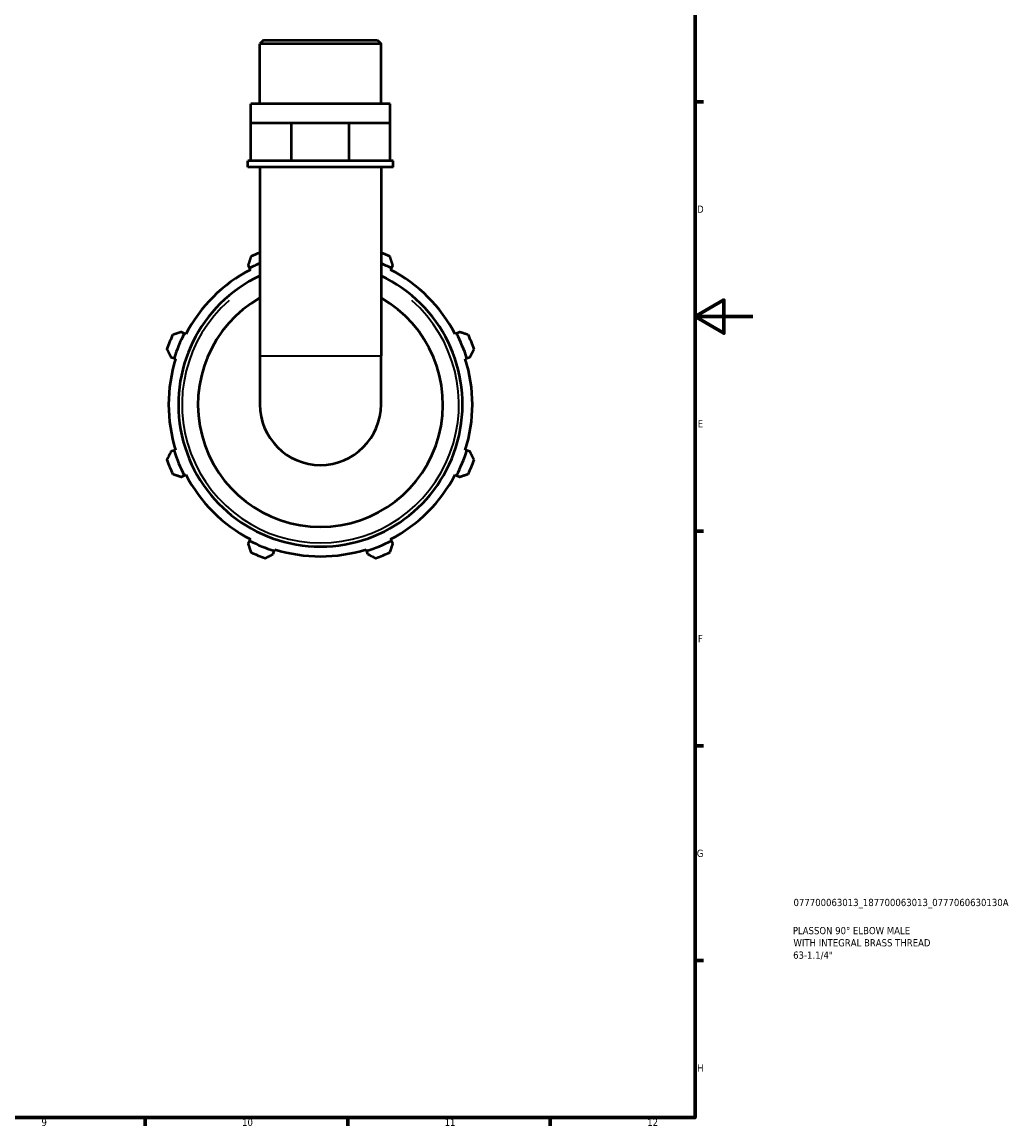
# Model space of a CAD drawing. Header units: millimetres. Extents: x 0 to 931, y 0 to 926.
# Tile 5 of 6: x 588 to 931, y 17 to 399. Entities that reach past the tile are written whole.
import ezdxf

# ---------------------------------------------------------------- set-up
doc = ezdxf.new("R2010")
doc.units = ezdxf.units.MM
for name, color, linetype, lineweight in [('Border (ISO)', 7, 'Continuous', 70), ('Title (ISO)', 7, 'Continuous', 50), ('Visible (ISO)', 7, 'Continuous', 50), ('Visible Narrow (ISO)', 7, 'Continuous', 35)]:
    doc.layers.add(name, color=color, linetype=linetype, lineweight=lineweight)
doc.styles.add('Note Text (ISO)', font='tahoma.ttf')

# ---------------------------------------------------------------- blocks, each defined once
blk = doc.blocks.new('Borders Default Border')
at = {"layer": 'Border (ISO)'}
for p, q in [((821, 371.25), (823.9, 371.25)), ((821, 222.75), (823.9, 222.75)), ((821, 148.5), (823.9, 148.5)), ((821, 74.25), (823.9, 74.25)), ((630.75, 20), (630.75, 17.1)), ((700.83, 20), (700.83, 17.1)), ((770.92, 20), (770.92, 17.1))]:
    blk.add_line(p, q, dxfattribs=at)
at = {"layer": 'Border (ISO)', "flags": 128}
for points in [[(20, 20), (20, 574), (821, 574), (821, 20), (20, 20)], [(841, 297), (821, 297), (831, 302.77), (831, 291.23), (821, 297)]]:
    blk.add_lwpolyline(points, dxfattribs=at)
at = {"layer": 'Border (ISO)', "color": 232, "true_color": 0xca0064, "char_height": 2.5, "attachment_point": 7, "style": 'Note Text (ISO)'}
for s, insert in [('D', (821.73, 332.88)), ('E', (821.94, 258.63)), ('F', (822, 184.38)), ('G', (821.61, 110.08)), ('H', (821.74, 35.88)), ('9', (594.88, 17.05)), ('10', (664.29, 17.05)), ('11', (734.37, 17.1)), ('12', (804.46, 17.1))]:
    blk.add_mtext(s, dxfattribs=dict(at, insert=insert))
blk = doc.blocks.new('Title Blocks ISO')
at = {"layer": 'Title (ISO)', "color": 232, "true_color": 0xca0064, "style": 'Note Text (ISO)'}
for tag, p in [('PART_NUMBER_001', (34.08, 73.13)), ('DESCRIPTION_001', (33.84, 63.4)), ('DESCRIPTION_002', (34.05, 59.19)), ('DESCRIPTION_003', (33.95, 54.91))]:
    blk.add_attdef(tag, p, '', height=2.5, dxfattribs=at)

msp = doc.modelspace()

# ---------------------------------------------------------------- linework, layer by layer
at = {"layer": 'Visible (ISO)'}
for p, q in [((671.714, 392.598), (670.456, 391.341)), ((670.456, 370.598), (670.456, 391.341)), ((712.366, 391.341), (670.456, 391.341)), ((671.714, 392.598), (711.109, 392.598)), ((711.109, 392.598), (712.366, 391.341)), ((712.366, 370.598), (712.366, 391.341)), ((715.51, 370.598), (667.313, 370.598)), ((667.313, 363.998), (667.313, 370.598)), ((715.51, 363.998), (715.51, 370.598)), ((667.313, 363.998), (674.371, 363.998)), ((667.313, 350.798), (667.313, 363.998)), ((674.371, 363.998), (681.429, 363.998)), ((681.429, 363.998), (691.411, 363.998)), ((681.429, 350.798), (681.429, 363.998)), ((691.411, 363.998), (701.393, 363.998)), ((701.393, 363.998), (708.451, 363.998)), ((701.393, 350.798), (701.393, 363.998)), ((708.451, 363.998), (715.51, 363.998)), ((715.51, 350.798), (715.51, 363.998)), ((667.313, 350.798), (666.265, 350.798)), ((666.265, 348.598), (666.265, 350.798)), ((716.557, 348.598), (666.265, 348.598)), ((669.292, 350.798), (667.313, 350.798)), ((679.45, 350.798), (669.292, 350.798)), ((670.456, 348.598), (670.456, 283.362)), ((681.429, 350.798), (679.45, 350.798)), ((684.228, 350.798), (681.429, 350.798)), ((698.594, 350.798), (684.228, 350.798)), ((701.393, 350.798), (698.594, 350.798)), ((703.372, 350.798), (701.393, 350.798)), ((713.53, 350.798), (703.372, 350.798)), ((712.366, 348.598), (712.366, 283.362)), ((715.51, 350.798), (713.53, 350.798)), ((716.557, 350.798), (715.51, 350.798)), ((716.557, 348.598), (716.557, 350.798)), ((666.366, 314.71), (666.888, 313.707)), ((666.888, 313.707), (667.149, 313.206)), ((715.674, 313.206), (715.935, 313.707)), ((715.935, 313.707), (716.457, 314.71)), ((644.302, 291.122), (643.3, 291.643)), ((644.803, 290.861), (644.302, 291.122)), ((738.52, 291.122), (738.019, 290.861)), ((739.523, 291.643), (738.52, 291.122)), ((639.682, 282.908), (640.759, 282.569)), ((640.759, 282.569), (641.298, 282.399)), ((670.456, 283.362), (670.456, 266.598)), ((712.366, 266.598), (712.366, 283.362)), ((741.524, 282.399), (742.063, 282.569)), ((742.063, 282.569), (743.141, 282.908)), ((640.759, 250.628), (639.682, 250.288)), ((641.298, 250.798), (640.759, 250.628)), ((742.063, 250.628), (741.524, 250.798)), ((743.141, 250.288), (742.063, 250.628)), ((643.3, 241.553), (644.302, 242.075)), ((644.302, 242.075), (644.803, 242.336)), ((738.019, 242.336), (738.52, 242.075)), ((738.52, 242.075), (739.523, 241.553)), ((666.888, 219.489), (666.366, 218.487)), ((667.149, 219.99), (666.888, 219.489)), ((715.935, 219.489), (715.674, 219.99)), ((716.457, 218.487), (715.935, 219.489)), ((675.101, 214.869), (675.441, 215.946)), ((675.441, 215.946), (675.611, 216.485)), ((707.212, 216.485), (707.382, 215.946)), ((707.382, 215.946), (707.722, 214.869))]:
    msp.add_line(p, q, dxfattribs=at)
for radius, start, end in [(56.5, 111.77021, 115.20802), (56.5, 64.79198, 68.22979), (52.545, 117.5, 152.5), (53.11, 113.23844, 117.5), (53.11, 62.5, 66.76156), (52.545, 27.5, 62.5), (49.155, 115.23326, 64.76674), (42.375, 119.63766, 60.36234), (56.5, 154.79198, 160.20802), (53.11, 152.5, 162.5), (53.11, 17.5, 27.5), (56.5, 19.79198, 25.20802), (52.545, 162.5, 197.5), (52.545, 342.5, 17.5), (20.955, 180, 0), (53.11, 197.5, 207.5), (53.11, 332.5, 342.5), (56.5, 199.79198, 205.20802), (56.5, 334.79198, 340.20802), (52.545, 207.5, 242.5), (52.545, 297.5, 332.5), (53.11, 242.5, 252.5), (53.11, 287.5, 297.5), (56.5, 244.79198, 250.20802), (52.545, 252.5, 287.5), (56.5, 289.79198, 295.20802)]:
    msp.add_arc((691.411, 266.598), radius, start, end, dxfattribs=at)
for points, weights in [([(667.348, 317.718), (666.847, 316.183), (666.366, 314.71)], [1.01778734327, 1.01257243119, 1.00656188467]), ([(716.457, 314.71), (715.976, 316.183), (715.475, 317.718)], [1.00656188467, 1.01257243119, 1.01778734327]), ([(643.3, 291.643), (641.827, 291.163), (640.292, 290.662)], [1.00656188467, 1.01257243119, 1.01778734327]), ([(742.531, 290.662), (740.996, 291.163), (739.523, 291.643)], [1.01778734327, 1.01257243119, 1.00656188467]), ([(638.249, 285.729), (638.98, 284.29), (639.682, 282.908)], [1.01778734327, 1.01257243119, 1.00656188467]), ([(743.141, 282.908), (743.843, 284.29), (744.574, 285.729)], [1.00656188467, 1.01257243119, 1.01778734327]), ([(639.682, 250.288), (638.98, 248.906), (638.249, 247.467)], [1.00656188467, 1.01257243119, 1.01778734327]), ([(744.574, 247.467), (743.843, 248.906), (743.141, 250.288)], [1.01778734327, 1.01257243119, 1.00656188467]), ([(640.292, 242.534), (641.827, 242.034), (643.3, 241.553)], [1.01778734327, 1.01257243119, 1.00656188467]), ([(739.523, 241.553), (740.996, 242.034), (742.531, 242.534)], [1.00656188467, 1.01257243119, 1.01778734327]), ([(666.366, 218.487), (666.847, 217.013), (667.348, 215.479)], [1.00656188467, 1.01257243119, 1.01778734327]), ([(715.475, 215.479), (715.976, 217.013), (716.457, 218.487)], [1.01778734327, 1.01257243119, 1.00656188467]), ([(672.28, 213.436), (673.719, 214.167), (675.101, 214.869)], [1.01778734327, 1.01257243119, 1.00656188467]), ([(707.722, 214.869), (709.103, 214.167), (710.543, 213.436)], [1.00656188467, 1.01257243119, 1.01778734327])]:
    msp.add_rational_spline(points, weights, degree=2, dxfattribs=at)
at = {"layer": 'Visible Narrow (ISO)'}
msp.add_line((670.714, 283.362), (712.108, 283.362), dxfattribs=at)
msp.add_arc((691.411, 266.598), 47.895, 131.35115, 48.64885, dxfattribs=at)

# ---------------------------------------------------------------- block references
msp.add_blockref('Borders Default Border', (0, 0))
msp.add_blockref('Title Blocks ISO', (821, 20)).add_auto_attribs({'PART_NUMBER_001': '077700063013_187700063013_0777060630130A', 'DESCRIPTION_001': 'PLASSON 90° ELBOW MALE', 'DESCRIPTION_002': 'WITH INTEGRAL BRASS THREAD', 'DESCRIPTION_003': '63-1.1/4"'})

doc.saveas('drawing.dxf')
